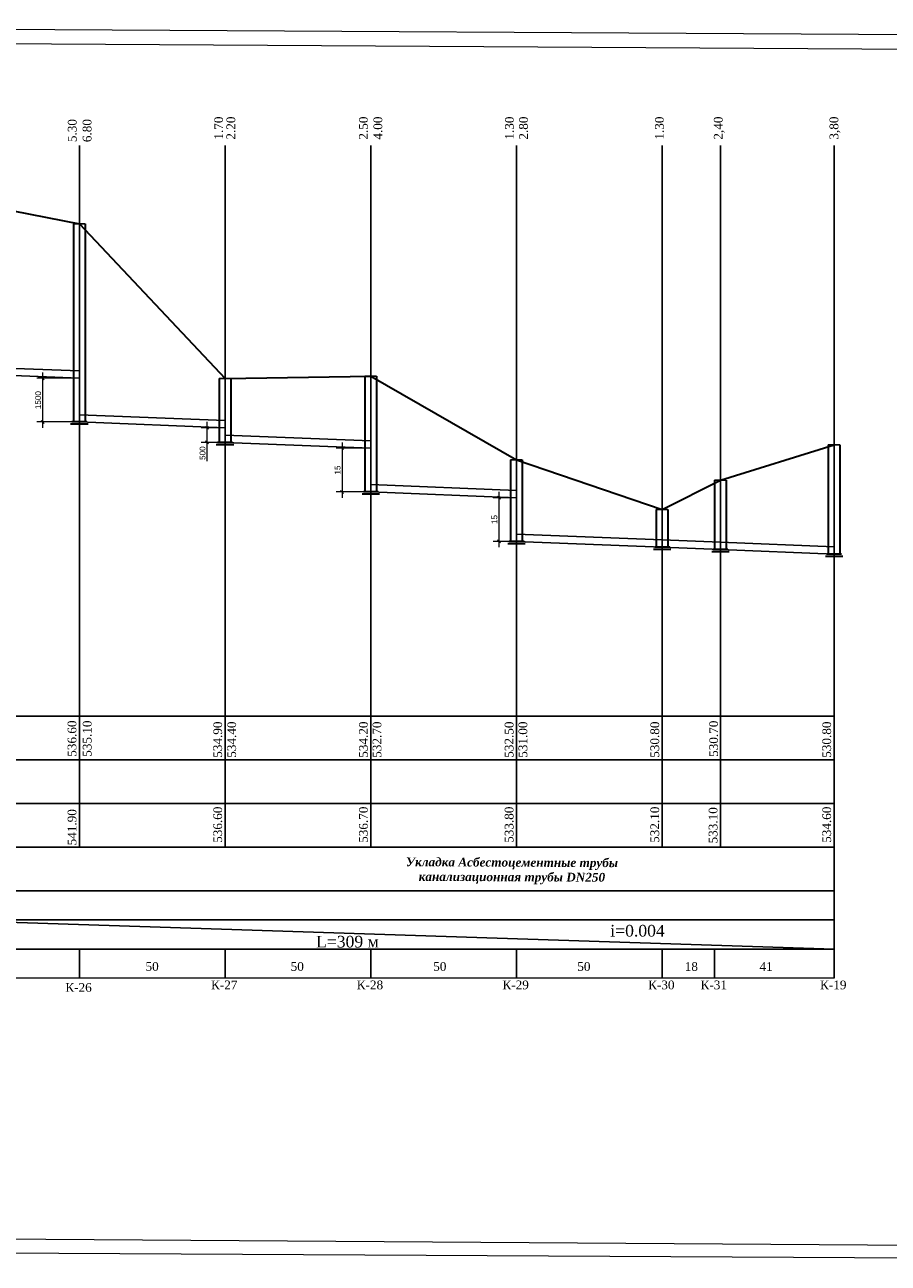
# Model space of a CAD drawing. Extents: x 0 to 362422, y 0 to 4201735.
# Tile 69 of 256: x 360169 to 360465, y 4199120 to 4199545. Entities that reach past the tile are written whole.
import ezdxf

# ---------------------------------------------------------------- set-up
doc = ezdxf.new("R2010")
doc.units = 0
doc.header["$LTSCALE"] = 0.5
doc.header["$MEASUREMENT"] = 0
doc.header["$PDMODE"] = 32
doc.header["$PDSIZE"] = 0.3
doc.layers.add('(043) Кроки', color=7, linetype='Continuous')
doc.layers.add('_PP_TABPE', color=7, linetype='Continuous')
doc.layers.add('К1', color=24, linetype='Continuous', lineweight=25)
doc.styles.add('5mm', font='simplex', dxfattribs={"height": 5})
doc.styles.add('saddenly', font='arial.ttf')
doc.styles.add('seviyorum', font='times.ttf')
doc.styles.add('Times New Roman', font='times.ttf')
doc.dimstyles.new('КАТЯ 200-not_rotation', dxfattribs={"dimtxt": 2, "dimasz": 1, "dimexe": 2, "dimexo": 0, "dimgap": 0.5, "dimtad": 1, "dimdec": 0, "dimzin": 0, "dimdsep": 46, "dimtxsty": 'saddenly', "dimblk": 'OBLIQUE', "dimcen": 10, "dimdle": 2, "dimclrd": 18, "dimclre": 18, "dimclrt": 18, "dimadec": 0, "dimazin": 0, "dimtfac": 1, "dimtdec": 0, "dimtofl": 0, "dimtmove": 0, "dimatfit": 3, "dimfxl": 1, "dimtolj": 1, "dimtzin": 0, "dimlwd": 0, "dimlwe": 0, "dimarcsym": 0})

# ---------------------------------------------------------------- blocks, each defined once
blk = doc.blocks.new('*U586')
blk.add_lwpolyline([(-2, 0), (2, 0)])
at = {"layer": '_PP_TABPE', "color": 0, "lineweight": 30}
for p, q in [((-2, 0), (-2, -67.99)), ((2, 0), (2, -67.99)), ((2.59, -67.99), (-2.54, -67.99)), ((3, -68.8), (-3, -68.8))]:
    blk.add_line(p, q, dxfattribs=at)
blk = doc.blocks.new('*U589')
blk.add_lwpolyline([(-2, 0), (2, 0)])
at = {"layer": '_PP_TABPE', "color": 0, "lineweight": 30}
for p, q in [((-2, 0), (-2, -21.95)), ((2, 0), (2, -21.95)), ((3, -22.76), (-3, -22.76)), ((2.59, -21.95), (-2.54, -21.95))]:
    blk.add_line(p, q, dxfattribs=at)
blk = doc.blocks.new('*U591')
blk.add_lwpolyline([(-2, 0), (2, 0)])
at = {"layer": '_PP_TABPE', "color": 0, "lineweight": 30}
for p, q in [((-2, 0), (-2, -39.77)), ((2, 0), (2, -39.77)), ((3, -40.58), (-3, -40.58)), ((2.59, -39.77), (-2.54, -39.77))]:
    blk.add_line(p, q, dxfattribs=at)
blk = doc.blocks.new('*U541')
blk.add_lwpolyline([(-2, 0), (2, 0)])
at = {"layer": '_PP_TABPE', "color": 0, "lineweight": 30}
for p, q in [((-2, 0), (-2, -28)), ((2, 0), (2, -28)), ((3, -28.81), (-3, -28.81)), ((2.59, -28), (-2.54, -28))]:
    blk.add_line(p, q, dxfattribs=at)
blk = doc.blocks.new('*U534')
blk.add_lwpolyline([(-2, 0), (2, 0)])
at = {"layer": '_PP_TABPE', "color": 0, "lineweight": 30}
for p, q in [((-2, 0), (-2, -13)), ((2, 0), (2, -13)), ((3, -13.8), (-3, -13.8)), ((2.59, -13), (-2.54, -13))]:
    blk.add_line(p, q, dxfattribs=at)
blk = doc.blocks.new('*U535')
blk.add_lwpolyline([(-2, 0), (2, 0)])
at = {"layer": '_PP_TABPE', "color": 0, "lineweight": 30}
for p, q in [((-2, 0), (-2, -23.8)), ((2, 0), (2, -23.8)), ((3, -24.6), (-3, -24.6)), ((2.59, -23.8), (-2.54, -23.8))]:
    blk.add_line(p, q, dxfattribs=at)
blk = doc.blocks.new('*U536')
blk.add_lwpolyline([(-2, 0), (2, 0)])
at = {"layer": '_PP_TABPE', "color": 0, "lineweight": 30}
for p, q in [((-2, 0), (-2, -37.53)), ((2, 0), (2, -37.53)), ((2.59, -37.53), (-2.54, -37.53)), ((3, -38.34), (-3, -38.34))]:
    blk.add_line(p, q, dxfattribs=at)
blk = doc.blocks.new('_Oblique')
at = {"color": 0, "linetype": 'ByBlock', "lineweight": -2}
blk.add_line((-0.5, -0.5), (0.5, 0.5), dxfattribs=at)
blk = doc.blocks.new('*D587')
at = {"color": 18, "linetype": 'Continuous', "lineweight": 0, "transparency": 16777216}
for p, q in [((360175.01, 4199426.01), (360175.01, 4199407.01)), ((360187.65, 4199424.01), (360173.01, 4199424.01)), ((360187.65, 4199409.01), (360173.01, 4199409.01))]:
    blk.add_line(p, q, dxfattribs=at)
at = {"layer": 'Defpoints', "color": 0, "linetype": 'Continuous', "lineweight": 50, "transparency": 16777216}
for p in [(360187.65, 4199424.01, 267.49), (360175.01, 4199409.01), (360187.65, 4199409.01, 267.49)]:
    blk.add_point(p, dxfattribs=at)
at = {"color": 18, "linetype": 'Continuous', "lineweight": 0, "transparency": 16777216}
for p, rotation in [((360175.01, 4199424.01), 90), ((360175.01, 4199409.01), 270)]:
    blk.add_blockref('_Oblique', p, dxfattribs=dict(at, rotation=rotation))
at = {"color": 18, "linetype": 'Continuous', "transparency": 16777216, "insert": (360173.48, 4199416.51), "char_height": 2, "attachment_point": 5, "rotation": 90, "style": 'saddenly'}
blk.add_mtext('\\A1;1500', dxfattribs=at)
blk = doc.blocks.new('*D588')
at = {"color": 18, "linetype": 'Continuous', "lineweight": 0, "transparency": 16777216}
for p, q in [((360231.42, 4199409.01), (360231.42, 4199402.01)), ((360237.65, 4199407.01), (360229.42, 4199407.01)), ((360237.65, 4199402.01), (360229.42, 4199402.01)), ((360231.42, 4199402.01), (360231.42, 4199395.6))]:
    blk.add_line(p, q, dxfattribs=at)
at = {"layer": 'Defpoints', "color": 0, "linetype": 'Continuous', "lineweight": 50, "transparency": 16777216}
for p in [(360237.65, 4199407.01, 267.49), (360231.42, 4199402.01), (360237.65, 4199402.01, 267.49)]:
    blk.add_point(p, dxfattribs=at)
at = {"color": 18, "linetype": 'Continuous', "lineweight": 0, "transparency": 16777216}
for p, rotation in [((360231.42, 4199407.01), 90), ((360231.42, 4199402.01), 270)]:
    blk.add_blockref('_Oblique', p, dxfattribs=dict(at, rotation=rotation))
at = {"color": 18, "linetype": 'Continuous', "transparency": 16777216, "insert": (360229.9, 4199398.31), "char_height": 2, "attachment_point": 5, "rotation": 90, "style": 'saddenly'}
blk.add_mtext('\\A1;500', dxfattribs=at)
blk = doc.blocks.new('*D590')
at = {"color": 18, "linetype": 'Continuous', "lineweight": 0, "transparency": 16777216}
for p, q in [((360287.65, 4199400.01), (360275.76, 4199400.01)), ((360277.76, 4199402.01), (360277.76, 4199383.01)), ((360287.65, 4199385.01), (360275.76, 4199385.01))]:
    blk.add_line(p, q, dxfattribs=at)
at = {"layer": 'Defpoints', "color": 0, "linetype": 'Continuous', "lineweight": 50, "transparency": 16777216}
for p in [(360287.65, 4199400.01, 267.49), (360277.76, 4199385.01), (360287.65, 4199385.01, 267.49)]:
    blk.add_point(p, dxfattribs=at)
at = {"color": 18, "linetype": 'Continuous', "lineweight": 0, "transparency": 16777216}
for p, rotation in [((360277.76, 4199400.01), 90), ((360277.76, 4199385.01), 270)]:
    blk.add_blockref('_Oblique', p, dxfattribs=dict(at, rotation=rotation))
at = {"color": 18, "linetype": 'Continuous', "transparency": 16777216, "insert": (360276.24, 4199392.51), "char_height": 2, "attachment_point": 5, "rotation": 90, "style": 'saddenly'}
blk.add_mtext('\\A1;15', dxfattribs=at)
blk = doc.blocks.new('*D592')
at = {"color": 18, "linetype": 'Continuous', "lineweight": 0, "transparency": 16777216}
for p, q in [((360337.62, 4199383.01), (360329.59, 4199383.01)), ((360331.59, 4199385.01), (360331.59, 4199366.01)), ((360337.62, 4199368.01), (360329.59, 4199368.01))]:
    blk.add_line(p, q, dxfattribs=at)
at = {"layer": 'Defpoints', "color": 0, "linetype": 'Continuous', "lineweight": 50, "transparency": 16777216}
for p in [(360337.62, 4199383.01), (360331.59, 4199368.01), (360337.62, 4199368.01)]:
    blk.add_point(p, dxfattribs=at)
at = {"color": 18, "linetype": 'Continuous', "lineweight": 0, "transparency": 16777216}
for p, rotation in [((360331.59, 4199383.01), 90), ((360331.59, 4199368.01), 270)]:
    blk.add_blockref('_Oblique', p, dxfattribs=dict(at, rotation=rotation))
at = {"color": 18, "linetype": 'Continuous', "transparency": 16777216, "insert": (360330.07, 4199375.51), "char_height": 2, "attachment_point": 5, "rotation": 90, "style": 'saddenly'}
blk.add_mtext('\\A1;15', dxfattribs=at)

msp = doc.modelspace()

# ---------------------------------------------------------------- linework, layer by layer
at = {"color": 30, "linetype": 'Continuous', "true_color": 0xf8991e}
for p, q in [((360187.623, 4199426.512), (360137.648, 4199428.512, 267.491)), ((360187.623, 4199424.012), (360137.648, 4199426.012, 267.491)), ((360237.648, 4199409.512, 267.491), (360187.673, 4199411.512, 534.981)), ((360237.648, 4199407.012, 267.491), (360187.673, 4199409.012, 534.981)), ((360287.648, 4199402.512, 267.491), (360237.673, 4199404.512, 534.981)), ((360287.648, 4199400.012, 267.491), (360237.673, 4199402.012, 534.981)), ((360337.623, 4199385.512, -267.491), (360287.648, 4199387.512)), ((360337.623, 4199383.012, -267.491), (360287.648, 4199385.012)), ((360387.623, 4199368.512, -267.491), (360337.648, 4199370.512)), ((360387.623, 4199366.012, -267.491), (360337.648, 4199368.012)), ((360407.623, 4199367.714, 160.709), (360387.673, 4199368.512, 267.491)), ((360407.623, 4199365.214, 160.709), (360387.673, 4199366.012, 267.491)), ((360446.623, 4199366.153, -48.038), (360407.648, 4199367.713, 160.575)), ((360446.623, 4199363.653, -48.038), (360407.648, 4199365.213, 160.575))]:
    msp.add_line(p, q, dxfattribs=at)
at = {"color": 0}
for p, q in [((359965.514, 4199308.056, 534.981), (360446.623, 4199308.056, 534.981)), ((359965.514, 4199293.056, 534.981), (360446.653, 4199293.056, 534.981)), ((359965.514, 4199278.056, 534.981), (360446.623, 4199278.056, 534.981)), ((359965.514, 4199263.056, 534.981), (360446.623, 4199263.056, 534.981)), ((360446.623, 4199248.056, 534.981), (359965.514, 4199248.056, 534.981)), ((359965.514, 4199238.056, 534.981), (360446.623, 4199238.056, 534.981)), ((360137.623, 4199238.056, 267.491), (360446.623, 4199228.056)), ((359965.514, 4199228.056, 534.981), (360446.623, 4199228.056, 534.981))]:
    msp.add_line(p, q, dxfattribs=at)
at = {"linetype": 'ByBlock', "lineweight": 13, "ltscale": 0.6}
msp.add_line((360446.623, 4199218.02, 534.981), (359965.514, 4199218.02, 534.981), dxfattribs=at)
at = {"elevation": 267.491}
for points in [[(360187.623, 4199263.056), (360187.623, 4199503.948)], [(360237.623, 4199263.056), (360237.623, 4199503.948)], [(360287.623, 4199263.056), (360287.623, 4199503.948)], [(360337.623, 4199263.056), (360337.623, 4199503.948)], [(360387.623, 4199263.056), (360387.623, 4199503.948)], [(360407.623, 4199263.056), (360407.623, 4199503.948)], [(360187.623, 4199218.02), (360187.623, 4199228.056)], [(360237.623, 4199218.02), (360237.623, 4199228.056)], [(360287.623, 4199218.02), (360287.623, 4199228.056)], [(360337.623, 4199218.02), (360337.623, 4199228.038)], [(360387.623, 4199218.02), (360387.623, 4199228.056)], [(360405.623, 4199218.02), (360405.623, 4199228.056)]]:
    msp.add_lwpolyline(points, dxfattribs=at)
for points in [[(360446.623, 4199228.056), (360446.623, 4199503.948)], [(360446.623, 4199218.02), (360446.623, 4199228.056)]]:
    msp.add_lwpolyline(points)
at = {"layer": 'Defpoints', "color": 0, "lineweight": 13}
for p, q in [((359885.514, 4199545.373, 267.491), (360793.664, 4199540.202, 267.491)), ((359905.514, 4199540.373, 267.491), (360788.664, 4199535.202, 267.491)), ((359905.514, 4199130.373, 267.491), (360651.226, 4199125.202, 267.491)), ((359885.514, 4199125.373, 267.491), (360793.664, 4199120.202, 267.491))]:
    msp.add_line(p, q, dxfattribs=at)
at = {"layer": 'Defpoints', "color": 0, "linetype": 'ByBlock', "lineweight": 35}
for p, q in [((360185.623, 4199440.013, 267.491), (360185.623, 4199439.613, 267.491)), ((360285.623, 4199390.013, 267.491), (360285.623, 4199389.613, 267.491))]:
    msp.add_line(p, q, dxfattribs=at)
at = {"layer": 'К1', "lineweight": 30, "ltscale": 10}
for p, q in [((360137.623, 4199486.956, 267.491), (360187.623, 4199477.002, 267.491)), ((360187.623, 4199477.002, 267.491), (360237.623, 4199423.961, 267.491)), ((360237.623, 4199423.961, 267.491), (360287.623, 4199424.779, 267.491)), ((360287.623, 4199424.779, 267.491), (360337.623, 4199396.013)), ((360407.623, 4199389.01, 267.491), (360446.623, 4199401.185, 267.491)), ((360337.623, 4199396.013), (360387.623, 4199379.009, 267.491)), ((360387.623, 4199379.009, 267.491), (360407.623, 4199389.01, 267.491))]:
    msp.add_line(p, q, dxfattribs=at)

# ---------------------------------------------------------------- block references
at = {"layer": '(043) Кроки', "lineweight": 30}
for name, p in [('*U586', (360187.623, 4199477.002, 267.491)), ('*U589', (360237.623, 4199423.961, 267.491)), ('*U591', (360287.623, 4199424.779, 267.491)), ('*U536', (360446.623, 4199401.185, 267.491)), ('*U541', (360337.623, 4199396.013)), ('*U535', (360407.623, 4199389.01, 267.491)), ('*U534', (360387.623, 4199379.009, 267.491))]:
    msp.add_blockref(name, p, dxfattribs=at)

# ---------------------------------------------------------------- texts
at = {"color": 0, "char_height": 3, "width": 15.34295, "attachment_point": 1, "rotation": 90, "style": '5mm'}
for s, insert in [('\\pxt0,1;{\\fTimes New Roman|b0|i0|c0|p18;5.30}', (360183.664, 4199505.075, 267.491)), ('\\pxt0,1;{\\fTimes New Roman|b0|i0|c0|p18;6.80}', (360188.765, 4199505.075, 267.491)), ('\\pxt0,1;{\\fTimes New Roman|b0|i0|c0|p18;1.70}', (360233.91, 4199505.936, 267.491)), ('\\pxt0,1;{\\fTimes New Roman|b0|i0|c0|p18;2.20}', (360238.109, 4199505.936, 267.491)), ('\\pxt0,1;{\\fTimes New Roman|b0|i0|c0|p18;1.30}', (360333.702, 4199505.936, 267.491)), ('\\pxt0,1;{\\fTimes New Roman|b0|i0|c0|p18;2.80}', (360338.53, 4199505.936, 267.491)), ('\\pxt0,1;{\\fTimes New Roman|b0|i0|c0|p18;1.30}', (360385.171, 4199505.936, 267.491)), ('\\pxt0,1;{\\fTimes New Roman|b0|i0|c0|p18;2\\fTimes New Roman|b0|i0|c204|p18;,\\fTimes New Roman|b0|i0|c0|p18;40}', (360405.371, 4199505.936, 267.491)), ('\\pxt0,1;{\\fTimes New Roman|b0|i0|c204|p18;3,80}', (360445.071, 4199505.936))]:
    msp.add_mtext(s, dxfattribs=dict(at, insert=insert))
at = {"char_height": 3, "width": 15.34295, "attachment_point": 1, "rotation": 90, "style": '5mm'}
for s, insert in [('\\pxt0,1;{\\fTimes New Roman|b0|i0|c0|p18;2.50}', (360283.59, 4199505.936, 267.491)), ('\\pxt0,1;{\\fTimes New Roman|b0|i0|c0|p18;4.00}', (360288.564, 4199505.936, 267.491))]:
    msp.add_mtext(s, dxfattribs=dict(at, insert=insert))
at = {"color": 0, "linetype": 'ByBlock', "lineweight": 30, "char_height": 3, "width": 11.95646, "attachment_point": 2, "rotation": 90, "style": 'Times New Roman'}
for s, insert in [('\\pxi0.35912;536.60', (360183.593, 4199299.766, 534.981)), ('\\pxi0.35912;535.10', (360188.792, 4199299.759, 534.981)), ('\\pxi0.35912;534.90', (360233.593, 4199299.411, 534.981)), ('\\pxi0.35912;534.40', (360238.394, 4199299.411, 534.981)), ('\\pxi0.35912;534.20', (360283.593, 4199299.411, 534.981)), ('\\pxi0.35912;532.70', (360288.26, 4199299.411, 534.981)), ('\\pxi0.35912;532.50', (360333.593, 4199299.411, 534.981)), ('\\pxi0.35912;531.00', (360338.333, 4199299.411, 534.981)), ('\\pxi0.35912;530.80', (360383.593, 4199299.411, 534.981)), ('\\pxi0.35912;530.70', (360403.768, 4199299.721, 534.981)), ('\\pxi0.35912;530.80', (360442.593, 4199299.411, 267.491)), ('536.60', (360233.593, 4199270.738, 267.491)), ('536.70', (360283.593, 4199270.738, 267.491)), ('533.80', (360333.593, 4199270.738, 267.491)), ('532.10', (360383.593, 4199270.738, 267.491)), ('533.10', (360403.592, 4199270.543, 267.491)), ('534.60', (360442.593, 4199270.738)), ('541.90', (360183.593, 4199269.878, 267.491))]:
    msp.add_mtext(s, dxfattribs=dict(at, insert=insert))
at = {"ltscale": 0.5, "insert": (360336.082, 4199259.337), "char_height": 3, "width": 76.86193, "attachment_point": 2, "rotation": 359.7504}
msp.add_mtext('{\\fTimes New Roman|b1|i1|c204|p18;Укладка Асбестоцементные трубы канализационная трубы DN2\\fTimes New Roman|b1|i1|c0|p18;5\\fTimes New Roman|b1|i1|c204|p18;0  }', dxfattribs=at)
at = {"color": 0, "linetype": 'ByBlock', "lineweight": 30, "attachment_point": 2, "style": 'seviyorum'}
for s, insert, char_height, width in [('\\pxi0.35912;i=0.004', (360378.454, 4199236.344, 802.472), 4, 22.93847), ('\\pxi0.35912;L=309 м', (360278.885, 4199232.596, 534.981), 4, 54.69443), ('\\pxi0.35912;50', (360212.051, 4199223.574), 3, 22.93847), ('\\pxi0.35912;50', (360261.861, 4199223.574), 3, 22.93847), ('\\pxi0.35912;50', (360310.776, 4199223.574), 3, 22.93847), ('\\pxi0.35912;50', (360360.226, 4199223.574), 3, 22.93847), ('\\pxi0.35912;18', (360397.099, 4199223.574), 3, 22.93847), ('\\pxi0.35912;41', (360422.763, 4199223.574), 3, 22.93847), ('\\pxi0.35912;К-27', (360236.806, 4199217.25), 3, 22.93847), ('\\pxi0.35912;К-28', (360286.806, 4199217.25), 3, 22.93847), ('\\pxi0.35912;К-29', (360336.806, 4199217.25), 3, 22.93847), ('\\pxi0.35912;К-30', (360386.806, 4199217.25), 3, 22.93847), ('\\pxi0.35912;К-31', (360404.806, 4199217.25), 3, 22.93847), ('\\pxi0.35912;К-19', (360445.806, 4199217.25, -267.491), 3, 22.93847), ('\\pxi0.35912;К-26', (360186.806, 4199216.389), 3, 22.93847)]:
    msp.add_mtext(s, dxfattribs=dict(at, insert=insert, char_height=char_height, width=width))

# ---------------------------------------------------------------- dimensions: what is measured, and where the dimension line sits
at = {"color": 30, "linetype": 'Continuous', "true_color": 0xf8991e}
for p1, p2, distance, text, picture, middle in [((360187.648, 4199424.012, 267.491), (360187.648, 4199409.012, 267.491), -12.643, '1500', '*D587', (360173.484, 4199416.512)), ((360237.648, 4199407.012, 267.491), (360237.648, 4199402.012, 267.491), -6.23, '500', '*D588', (360229.897, 4199398.306))]:
    dim = msp.add_aligned_dim(p1=p1, p2=p2, distance=distance, text=text, dimstyle='КАТЯ 200-not_rotation', dxfattribs=at)
    dim.commit()
    dim.dimension.update_dxf_attribs({"geometry": picture, "text_midpoint": middle})
for p1, p2, distance, picture, middle in [((360287.648, 4199400.012, 267.491), (360287.648, 4199385.012, 267.491), -9.887, '*D590', (360276.24, 4199392.512)), ((360337.623, 4199383.012), (360337.623, 4199368.012), -6.035, '*D592', (360330.067, 4199375.512))]:
    dim = msp.add_aligned_dim(p1=p1, p2=p2, distance=distance, dimstyle='КАТЯ 200-not_rotation', dxfattribs=at)
    dim.commit()
    dim.dimension.update_dxf_attribs({"geometry": picture, "text_midpoint": middle})

doc.saveas('drawing.dxf')
